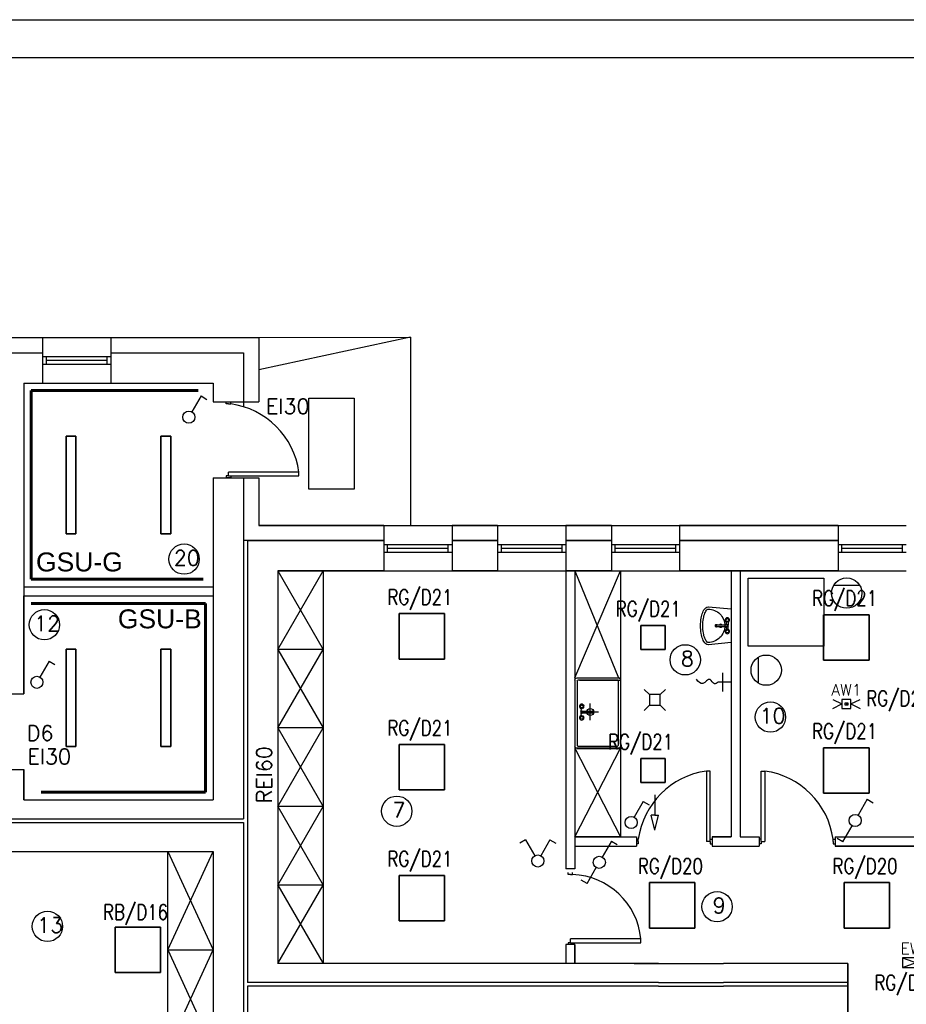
# Model space of a CAD drawing. Header units: inches. Extents: x 6268 to 12323, y 5221 to 42059.
# Tile 78 of 98: x 8265 to 9435, y 31496 to 32795. Entities that reach past the tile are written whole.
import ezdxf
from ezdxf.enums import TextEntityAlignment as Align

# ---------------------------------------------------------------- set-up
doc = ezdxf.new("R2010")
doc.units = ezdxf.units.IN
doc.header["$MEASUREMENT"] = 0
doc.layers.add('1DE-schemat ideowy', color=1, linetype='Continuous', lineweight=40)
doc.layers.add('2DE_NUMEL', color=1, linetype='Continuous', lineweight=20)
for name, color, linetype in [('CP_LINENORM', 253, 'Continuous'), ('DLXLUM', 1, 'Continuous'), ('E_OPRAWY_LUXIONA', 14, 'Continuous')]:
    doc.layers.add(name, color=color, linetype=linetype)
doc.styles.add('CP_ATTR', font='romans.shx')
doc.styles.get("Standard").update_dxf_attribs({"font": 'txt.shx'})

# ---------------------------------------------------------------- blocks, each defined once
blk = doc.blocks.new('*U1425')
for p, q in [((30, 30), (-30, 30)), ((-30, 30), (-30, -30)), ((-30, 30), (-30, -30)), ((-30, -30), (-30, 30)), ((-30, 30), (-30, 30)), ((30, 30), (-30, 30)), ((-30, 30), (-30, 30)), ((-30, 30), (30, 30)), ((-30, -30), (-30, 30)), ((-30, 30), (30, 30)), ((30, -30), (30, 30)), ((30, 30), (30, 30)), ((30, -30), (30, 30)), ((30, 30), (30, 30)), ((30, 30), (30, -30)), ((30, 30), (30, -30)), ((-30, -30), (30, -30)), ((-30, -30), (30, -30)), ((30, -30), (-30, -30)), ((-30, -30), (-30, -30)), ((-30, -30), (-30, -30)), ((30, -30), (-30, -30)), ((30, -30), (30, -30)), ((30, -30), (30, -30))]:
    blk.add_line(p, q)
blk = doc.blocks.new('*U1343')
for p, q in [((6.45, 64.35), (-6.45, 64.35)), ((-6.45, 64.35), (-6.45, -64.35)), ((-6.45, 64.35), (-6.45, -64.35)), ((-6.45, -64.35), (-6.45, 64.35)), ((-6.45, 64.35), (-6.45, 64.35)), ((6.45, 64.35), (-6.45, 64.35)), ((-6.45, 64.35), (-6.45, 64.35)), ((-6.45, 64.35), (6.45, 64.35)), ((-6.45, -64.35), (-6.45, 64.35)), ((-6.45, 64.35), (6.45, 64.35)), ((6.45, -64.35), (6.45, 64.35)), ((6.45, 64.35), (6.45, 64.35)), ((6.45, -64.35), (6.45, 64.35)), ((6.45, 64.35), (6.45, 64.35)), ((6.45, 64.35), (6.45, -64.35)), ((6.45, 64.35), (6.45, -64.35)), ((-6.45, -64.35), (6.45, -64.35)), ((-6.45, -64.35), (-6.45, -64.35)), ((-6.45, -64.35), (6.45, -64.35)), ((6.45, -64.35), (-6.45, -64.35)), ((-6.45, -64.35), (-6.45, -64.35)), ((6.45, -64.35), (-6.45, -64.35)), ((6.45, -64.35), (6.45, -64.35)), ((6.45, -64.35), (6.45, -64.35))]:
    blk.add_line(p, q)
blk = doc.blocks.new('*U1344')
for p, q in [((6.45, 64.35), (-6.45, 64.35)), ((-6.45, 64.35), (-6.45, -64.35)), ((-6.45, 64.35), (-6.45, -64.35)), ((-6.45, -64.35), (-6.45, 64.35)), ((-6.45, 64.35), (-6.45, 64.35)), ((6.45, 64.35), (-6.45, 64.35)), ((-6.45, 64.35), (-6.45, 64.35)), ((-6.45, 64.35), (6.45, 64.35)), ((-6.45, -64.35), (-6.45, 64.35)), ((-6.45, 64.35), (6.45, 64.35)), ((6.45, -64.35), (6.45, 64.35)), ((6.45, 64.35), (6.45, 64.35)), ((6.45, -64.35), (6.45, 64.35)), ((6.45, 64.35), (6.45, 64.35)), ((6.45, 64.35), (6.45, -64.35)), ((6.45, 64.35), (6.45, -64.35)), ((-6.45, -64.35), (6.45, -64.35)), ((-6.45, -64.35), (-6.45, -64.35)), ((-6.45, -64.35), (6.45, -64.35)), ((6.45, -64.35), (-6.45, -64.35)), ((-6.45, -64.35), (-6.45, -64.35)), ((6.45, -64.35), (-6.45, -64.35)), ((6.45, -64.35), (6.45, -64.35)), ((6.45, -64.35), (6.45, -64.35))]:
    blk.add_line(p, q)
blk = doc.blocks.new('*U1369')
for p, q in [((30, 30), (-30, 30)), ((-30, 30), (-30, -30)), ((-30, 30), (-30, -30)), ((-30, -30), (-30, 30)), ((-30, 30), (-30, 30)), ((30, 30), (-30, 30)), ((-30, 30), (-30, 30)), ((-30, 30), (30, 30)), ((-30, -30), (-30, 30)), ((-30, 30), (30, 30)), ((30, -30), (30, 30)), ((30, 30), (30, 30)), ((30, -30), (30, 30)), ((30, 30), (30, 30)), ((30, 30), (30, -30)), ((30, 30), (30, -30)), ((-30, -30), (30, -30)), ((-30, -30), (-30, -30)), ((-30, -30), (30, -30)), ((30, -30), (-30, -30)), ((-30, -30), (-30, -30)), ((30, -30), (-30, -30)), ((30, -30), (30, -30)), ((30, -30), (30, -30))]:
    blk.add_line(p, q)
blk = doc.blocks.new('*U1370')
for p, q in [((30, 30), (-30, 30)), ((-30, 30), (-30, -30)), ((-30, 30), (-30, -30)), ((-30, -30), (-30, 30)), ((-30, 30), (-30, 30)), ((30, 30), (-30, 30)), ((-30, 30), (-30, 30)), ((-30, 30), (30, 30)), ((-30, -30), (-30, 30)), ((-30, 30), (30, 30)), ((30, -30), (30, 30)), ((30, 30), (30, 30)), ((30, -30), (30, 30)), ((30, 30), (30, 30)), ((30, 30), (30, -30)), ((30, 30), (30, -30)), ((-30, -30), (30, -30)), ((-30, -30), (-30, -30)), ((-30, -30), (30, -30)), ((30, -30), (-30, -30)), ((-30, -30), (-30, -30)), ((30, -30), (-30, -30)), ((30, -30), (30, -30)), ((30, -30), (30, -30))]:
    blk.add_line(p, q)
blk = doc.blocks.new('*U1371')
for p, q in [((30, 30), (-30, 30)), ((-30, 30), (-30, -30)), ((-30, 30), (-30, -30)), ((-30, -30), (-30, 30)), ((-30, 30), (-30, 30)), ((30, 30), (-30, 30)), ((-30, 30), (-30, 30)), ((-30, 30), (30, 30)), ((-30, -30), (-30, 30)), ((-30, 30), (30, 30)), ((30, -30), (30, 30)), ((30, 30), (30, 30)), ((30, -30), (30, 30)), ((30, 30), (30, 30)), ((30, 30), (30, -30)), ((30, 30), (30, -30)), ((-30, -30), (30, -30)), ((-30, -30), (-30, -30)), ((-30, -30), (30, -30)), ((30, -30), (-30, -30)), ((-30, -30), (-30, -30)), ((30, -30), (-30, -30)), ((30, -30), (30, -30)), ((30, -30), (30, -30))]:
    blk.add_line(p, q)
blk = doc.blocks.new('*U1372')
for p, q in [((30, 30), (-30, 30)), ((-30, 30), (-30, -30)), ((-30, 30), (-30, -30)), ((-30, -30), (-30, 30)), ((-30, 30), (-30, 30)), ((30, 30), (-30, 30)), ((-30, 30), (-30, 30)), ((-30, 30), (30, 30)), ((-30, -30), (-30, 30)), ((-30, 30), (30, 30)), ((30, -30), (30, 30)), ((30, 30), (30, 30)), ((30, -30), (30, 30)), ((30, 30), (30, 30)), ((30, 30), (30, -30)), ((30, 30), (30, -30)), ((-30, -30), (30, -30)), ((-30, -30), (30, -30)), ((30, -30), (-30, -30)), ((-30, -30), (-30, -30)), ((-30, -30), (-30, -30)), ((30, -30), (-30, -30)), ((30, -30), (30, -30)), ((30, -30), (30, -30))]:
    blk.add_line(p, q)
blk = doc.blocks.new('*U1373')
for p, q in [((30, 30), (-30, 30)), ((-30, 30), (-30, -30)), ((-30, 30), (-30, -30)), ((-30, -30), (-30, 30)), ((-30, 30), (-30, 30)), ((30, 30), (-30, 30)), ((-30, 30), (-30, 30)), ((-30, 30), (30, 30)), ((-30, -30), (-30, 30)), ((-30, 30), (30, 30)), ((30, -30), (30, 30)), ((30, 30), (30, 30)), ((30, -30), (30, 30)), ((30, 30), (30, 30)), ((30, 30), (30, -30)), ((30, 30), (30, -30)), ((-30, -30), (30, -30)), ((-30, -30), (30, -30)), ((30, -30), (-30, -30)), ((-30, -30), (-30, -30)), ((-30, -30), (-30, -30)), ((30, -30), (-30, -30)), ((30, -30), (30, -30)), ((30, -30), (30, -30))]:
    blk.add_line(p, q)
blk = doc.blocks.new('*U1376')
for p, q in [((30, 30), (-30, 30)), ((-30, 30), (-30, -30)), ((-30, 30), (-30, -30)), ((-30, -30), (-30, 30)), ((-30, 30), (-30, 30)), ((30, 30), (-30, 30)), ((-30, 30), (-30, 30)), ((-30, 30), (30, 30)), ((-30, -30), (-30, 30)), ((-30, 30), (30, 30)), ((30, -30), (30, 30)), ((30, 30), (30, 30)), ((30, -30), (30, 30)), ((30, 30), (30, 30)), ((30, 30), (30, -30)), ((30, 30), (30, -30)), ((-30, -30), (30, -30)), ((-30, -30), (30, -30)), ((30, -30), (-30, -30)), ((-30, -30), (-30, -30)), ((-30, -30), (-30, -30)), ((30, -30), (-30, -30)), ((30, -30), (30, -30)), ((30, -30), (30, -30))]:
    blk.add_line(p, q)
blk = doc.blocks.new('*U1377')
for p, q in [((30, 30), (-30, 30)), ((-30, 30), (-30, -30)), ((-30, 30), (-30, -30)), ((-30, -30), (-30, 30)), ((-30, 30), (-30, 30)), ((30, 30), (-30, 30)), ((-30, 30), (-30, 30)), ((-30, 30), (30, 30)), ((-30, -30), (-30, 30)), ((-30, 30), (30, 30)), ((30, -30), (30, 30)), ((30, 30), (30, 30)), ((30, -30), (30, 30)), ((30, 30), (30, 30)), ((30, 30), (30, -30)), ((30, 30), (30, -30)), ((-30, -30), (30, -30)), ((-30, -30), (30, -30)), ((30, -30), (-30, -30)), ((-30, -30), (-30, -30)), ((-30, -30), (-30, -30)), ((30, -30), (-30, -30)), ((30, -30), (30, -30)), ((30, -30), (30, -30))]:
    blk.add_line(p, q)
blk = doc.blocks.new('*U1402')
for p, q in [((6.45, 64.35), (-6.45, 64.35)), ((-6.45, 64.35), (-6.45, -64.35)), ((-6.45, 64.35), (-6.45, -64.35)), ((-6.45, -64.35), (-6.45, 64.35)), ((-6.45, 64.35), (-6.45, 64.35)), ((6.45, 64.35), (-6.45, 64.35)), ((-6.45, 64.35), (-6.45, 64.35)), ((-6.45, 64.35), (6.45, 64.35)), ((-6.45, -64.35), (-6.45, 64.35)), ((-6.45, 64.35), (6.45, 64.35)), ((6.45, -64.35), (6.45, 64.35)), ((6.45, 64.35), (6.45, 64.35)), ((6.45, -64.35), (6.45, 64.35)), ((6.45, 64.35), (6.45, 64.35)), ((6.45, 64.35), (6.45, -64.35)), ((6.45, 64.35), (6.45, -64.35)), ((-6.45, -64.35), (6.45, -64.35)), ((-6.45, -64.35), (-6.45, -64.35)), ((-6.45, -64.35), (6.45, -64.35)), ((6.45, -64.35), (-6.45, -64.35)), ((-6.45, -64.35), (-6.45, -64.35)), ((6.45, -64.35), (-6.45, -64.35)), ((6.45, -64.35), (6.45, -64.35)), ((6.45, -64.35), (6.45, -64.35))]:
    blk.add_line(p, q)
blk = doc.blocks.new('*U1403')
for p, q in [((6.45, 64.35), (-6.45, 64.35)), ((-6.45, 64.35), (-6.45, -64.35)), ((-6.45, 64.35), (-6.45, -64.35)), ((-6.45, -64.35), (-6.45, 64.35)), ((-6.45, 64.35), (-6.45, 64.35)), ((6.45, 64.35), (-6.45, 64.35)), ((-6.45, 64.35), (-6.45, 64.35)), ((-6.45, 64.35), (6.45, 64.35)), ((-6.45, -64.35), (-6.45, 64.35)), ((-6.45, 64.35), (6.45, 64.35)), ((6.45, -64.35), (6.45, 64.35)), ((6.45, 64.35), (6.45, 64.35)), ((6.45, -64.35), (6.45, 64.35)), ((6.45, 64.35), (6.45, 64.35)), ((6.45, 64.35), (6.45, -64.35)), ((6.45, 64.35), (6.45, -64.35)), ((-6.45, -64.35), (6.45, -64.35)), ((-6.45, -64.35), (-6.45, -64.35)), ((-6.45, -64.35), (6.45, -64.35)), ((6.45, -64.35), (-6.45, -64.35)), ((-6.45, -64.35), (-6.45, -64.35)), ((6.45, -64.35), (-6.45, -64.35)), ((6.45, -64.35), (6.45, -64.35)), ((6.45, -64.35), (6.45, -64.35))]:
    blk.add_line(p, q)
blk = doc.blocks.new('CPEL_2598')
for p, q in [((-0.4, 0.7), (-0.594, 0.589)), ((-0.4, 0.7), (-0.099, 0.174)), ((0.4, 0.7), (0.099, 0.174)), ((0.4, 0.7), (0.594, 0.589))]:
    blk.add_line(p, q)
blk.add_circle((0, 0), 0.2)
at = {"linetype": 'ByBlock', "style": 'CP_ATTR', "flags": 9}
for tag, p in [('NAME', (-0.092, -0.018)), ('GROUP', (-0.092, -0.018)), ('NUMBER', (-0.092, -0.018)), ('PRODUCER', (-0.092, -0.018)), ('ARTICLE', (-0.092, -0.018)), ('CHARACTER', (-0.092, -0.018)), ('VOLTAGE', (-0.092, -0.019)), ('WEIGHT', (-0.092, -0.018)), ('OTHER', (-0.092, -0.018)), ('PRODUCT-TYPE', (-0.092, -0.019)), ('ORDER-NO', (-0.092, -0.019)), ('POWER', (-0.092, -0.019))]:
    blk.add_attdef(tag, text='', height=0.00005, dxfattribs=at).set_placement(p, align=Align.MIDDLE_LEFT)
blk = doc.blocks.new('CPEL_25941')
for q in [(0.099, 0.174), (0.594, 0.589)]:
    blk.add_line((0.4, 0.7), q)
blk.add_circle((0, 0), 0.2)
at = {"linetype": 'ByBlock', "style": 'CP_ATTR', "flags": 9}
for tag, p in [('NAME', (-0.092, -0.018)), ('GROUP', (-0.092, -0.018)), ('NUMBER', (-0.092, -0.018)), ('PRODUCER', (-0.092, -0.018)), ('ARTICLE', (-0.092, -0.018)), ('CHARACTER', (-0.092, -0.018)), ('VOLTAGE', (-0.092, -0.019)), ('WEIGHT', (-0.092, -0.018)), ('OTHER', (-0.092, -0.018)), ('PRODUCT-TYPE', (-0.092, -0.019)), ('ORDER-NO', (-0.092, -0.019)), ('POWER', (-0.092, -0.019))]:
    blk.add_attdef(tag, text='', height=0.00005, dxfattribs=at).set_placement(p, align=Align.MIDDLE_LEFT)
blk = doc.blocks.new('CPEL_2599')
for p, q in [((0.4, 0.7), (0.099, 0.174)), ((0.4, 0.7), (0.594, 0.589)), ((-0.4, -0.7), (-0.099, -0.174)), ((-0.4, -0.7), (-0.594, -0.589))]:
    blk.add_line(p, q)
blk.add_circle((0, 0), 0.2)
at = {"linetype": 'ByBlock', "style": 'CP_ATTR', "flags": 9}
for tag, p in [('NAME', (-0.092, -0.018)), ('GROUP', (-0.092, -0.018)), ('NUMBER', (-0.092, -0.018)), ('PRODUCER', (-0.092, -0.018)), ('ARTICLE', (-0.092, -0.018)), ('CHARACTER', (-0.092, -0.018)), ('VOLTAGE', (-0.092, -0.019)), ('WEIGHT', (-0.092, -0.018)), ('OTHER', (-0.092, -0.018)), ('PRODUCT-TYPE', (-0.092, -0.019)), ('ORDER-NO', (-0.092, -0.019)), ('POWER', (-0.092, -0.019))]:
    blk.add_attdef(tag, text='', height=0.00005, dxfattribs=at).set_placement(p, align=Align.MIDDLE_LEFT)
blk = doc.blocks.new('EWW1')
at = {"layer": 'E_OPRAWY_LUXIONA'}
for p, q in [((262875, -591188), (263231, -591318)), ((262875, -591318), (263231, -591188))]:
    blk.add_line(p, q, dxfattribs=at)
at = {"layer": 'E_OPRAWY_LUXIONA', "ltscale": 0.1}
blk.add_lwpolyline([(262875, -591318), (263231, -591318), (263231, -591188), (262875, -591188)], close=True, dxfattribs=at)
at = {"layer": 'E_OPRAWY_LUXIONA'}
blk.add_attdef('H', text='', height=77.4, dxfattribs=at).set_placement((263053, -591140), align=Align.CENTER)
blk = doc.blocks.new('AW11')
at = {"layer": 'E_OPRAWY_LUXIONA'}
for p, q in [((-18, 6), (-6, 0)), ((-18, -6), (-6, 0)), ((0, 1.6), (0, -1.6)), ((6, 0), (18, 6)), ((6, 0), (18, -6))]:
    blk.add_line(p, q, dxfattribs=at)
for points in [[(-6, -6), (6, -6), (6, 6), (-6, 6)], [(-1.8, 1.6), (1.8, 1.6), (1.8, -1.6), (-1.8, -1.6)]]:
    blk.add_lwpolyline(points, close=True, dxfattribs=at)
blk.add_attdef('B', text='', height=8, dxfattribs=at).set_placement((0, 11), align=Align.CENTER)
blk = doc.blocks.new('*U1379')
for p, q in [((16, 16), (-16, 16)), ((-16, 16), (-16, -16)), ((-16, 16), (-16, -16)), ((-16, -16), (-16, 16)), ((-16, 16), (-16, 16)), ((16, 16), (-16, 16)), ((-16, 16), (-16, 16)), ((-16, 16), (16, 16)), ((-16, -16), (-16, 16)), ((-16, 16), (16, 16)), ((16, -16), (16, 16)), ((16, 16), (16, 16)), ((16, -16), (16, 16)), ((16, 16), (16, 16)), ((16, 16), (16, -16)), ((16, 16), (16, -16)), ((-16, -16), (16, -16)), ((-16, -16), (16, -16)), ((16, -16), (-16, -16)), ((-16, -16), (-16, -16)), ((-16, -16), (-16, -16)), ((16, -16), (-16, -16)), ((16, -16), (16, -16)), ((16, -16), (16, -16))]:
    blk.add_line(p, q)
blk = doc.blocks.new('cp_num_el')
at = {"linetype": 'ByBlock', "style": 'CP_ATTR', "width": 0.8, "flags": 12}
blk.add_attdef('VAL', (0, 0), '', height=1, dxfattribs=at)

msp = doc.modelspace()

# ---------------------------------------------------------------- linework, layer by layer
at = {"linetype": 'Continuous'}
msp.add_line((6468.073, 32745.31), (12118.073, 32745.31), dxfattribs=at)
for p, q in [((8580.543, 32375.907), (8780.542, 32376.49)), ((8780.542, 32376.49), (8580.543, 32333.407)), ((8780.542, 32376.49), (8780.542, 32127.907)), ((8235.543, 32375.907), (8295.543, 32375.907)), ((8295.543, 32375.907), (8295.543, 32315.907)), ((8295.543, 32375.907), (8385.543, 32375.907)), ((8385.543, 32375.907), (8580.543, 32375.907)), ((8385.543, 32375.907), (8385.543, 32315.907)), ((8580.543, 32375.907), (8580.543, 32290.907)), ((8235.543, 32355.907), (8295.543, 32355.907)), ((8295.543, 32350.907), (8385.543, 32350.907)), ((8300.543, 32340.907), (8300.543, 32350.907)), ((8380.543, 32340.907), (8380.543, 32350.907)), ((8385.543, 32355.907), (8560.543, 32355.907)), ((8560.543, 32355.907), (8560.543, 32284.584)), ((8295.543, 32340.907), (8385.543, 32340.907)), ((8295.543, 32340.907), (8300.543, 32340.907)), ((8300.543, 32345.907), (8380.543, 32345.907)), ((8270.543, 32315.907), (8295.543, 32315.907)), ((8270.543, 32315.907), (8270.543, 31905.907)), ((8295.543, 32315.907), (8385.543, 32315.907)), ((8385.543, 32315.907), (8520.543, 32315.907)), ((8520.543, 32315.907), (8520.543, 32290.907)), ((8520.543, 32315.907), (8520.543, 32290.907)), ((8520.543, 32290.907), (8580.543, 32290.907)), ((8537.543, 32288.407), (8537.543, 32290.907)), ((8540.543, 32288.407), (8537.543, 32288.407)), ((8540.543, 32288.407), (8543.543, 32288.407)), ((8543.543, 32288.407), (8543.543, 32290.907)), ((8646.434, 32176.017), (8646.434, 32296.017)), ((8646.434, 32296.017), (8706.434, 32296.017)), ((8706.434, 32296.017), (8706.434, 32176.017)), ((8540.543, 32193.407), (8540.543, 32198.407)), ((8633.543, 32198.407), (8540.543, 32198.407)), ((8633.543, 32193.407), (8633.543, 32198.407)), ((8520.543, 32190.907), (8520.543, 31765.907)), ((8520.543, 32190.907), (8580.543, 32190.907)), ((8540.543, 32193.407), (8537.543, 32193.407)), ((8537.543, 32193.407), (8537.543, 32190.907)), ((8543.543, 32190.907), (8537.543, 32190.907)), ((8540.543, 32193.407), (8543.543, 32193.407)), ((8543.543, 32193.407), (8543.543, 32190.907)), ((8543.543, 32193.407), (8633.543, 32193.407)), ((8560.543, 32190.907), (8560.543, 31740.907)), ((8580.543, 32190.907), (8580.543, 32127.907)), ((8706.434, 32176.017), (8646.434, 32176.017)), ((8745.543, 32127.907), (8580.543, 32127.907)), ((8580.543, 32127.907), (8745.543, 32127.907)), ((8580.543, 32127.907), (8745.543, 32127.907)), ((8745.543, 32127.907), (8745.543, 32067.907)), ((8745.543, 32127.907), (8835.543, 32127.907)), ((8895.543, 32127.907), (8835.543, 32127.907)), ((8835.543, 32127.907), (8895.543, 32127.907)), ((8835.543, 32127.907), (8835.543, 32067.907)), ((8895.543, 32127.907), (8895.543, 32067.907)), ((8895.543, 32127.907), (8985.543, 32127.907)), ((9045.543, 32127.907), (8985.543, 32127.907)), ((8985.543, 32127.907), (9045.543, 32127.907)), ((8985.543, 32127.907), (8985.543, 32067.907)), ((9045.543, 32127.907), (9045.543, 32067.907)), ((9045.543, 32127.907), (9135.543, 32127.907)), ((9344.543, 32127.907), (9135.543, 32127.907)), ((9135.543, 32127.907), (9344.543, 32127.907)), ((9135.543, 32127.907), (9135.543, 32067.907)), ((9344.543, 32127.907), (9344.543, 32067.907)), ((9344.543, 32127.907), (9434.543, 32127.907)), ((8565.543, 32107.907), (8560.543, 32107.907)), ((8565.543, 32107.907), (8565.543, 31524.907)), ((8745.543, 32107.907), (8565.543, 32107.907)), ((8565.543, 32107.907), (8745.543, 32107.907)), ((8895.543, 32107.907), (8835.543, 32107.907)), ((8835.543, 32107.907), (8895.543, 32107.907)), ((9045.543, 32107.907), (8985.543, 32107.907)), ((8985.543, 32107.907), (9045.543, 32107.907)), ((9344.543, 32107.907), (9135.543, 32107.907)), ((9135.543, 32107.907), (9344.543, 32107.907)), ((8745.543, 32102.907), (8835.543, 32102.907)), ((8745.543, 32092.907), (8835.543, 32092.907)), ((8745.543, 32092.907), (8750.543, 32092.907)), ((8750.543, 32092.907), (8750.543, 32102.907)), ((8750.543, 32097.907), (8830.543, 32097.907)), ((8830.543, 32092.907), (8830.543, 32102.907)), ((8895.543, 32102.907), (8985.543, 32102.907)), ((8895.543, 32092.907), (8985.543, 32092.907)), ((8895.543, 32092.907), (8900.543, 32092.907)), ((8900.543, 32092.907), (8900.543, 32102.907)), ((8900.543, 32097.907), (8980.543, 32097.907)), ((8980.543, 32092.907), (8980.543, 32102.907)), ((9045.543, 32102.907), (9135.543, 32102.907)), ((9045.543, 32092.907), (9135.543, 32092.907)), ((9045.543, 32092.907), (9050.543, 32092.907)), ((9050.543, 32092.907), (9050.543, 32102.907)), ((9050.543, 32097.907), (9130.543, 32097.907)), ((9130.543, 32092.907), (9130.543, 32102.907)), ((9344.543, 32102.907), (9434.543, 32102.907)), ((9344.543, 32092.907), (9434.543, 32092.907)), ((9344.543, 32092.907), (9349.543, 32092.907)), ((9349.543, 32092.907), (9349.543, 32102.907)), ((9349.543, 32097.907), (9429.543, 32097.907)), ((9429.543, 32092.907), (9429.543, 32102.907)), ((8605.543, 32067.907), (8605.543, 31802.907)), ((8745.543, 32067.907), (8605.543, 32067.907)), ((8605.543, 32067.907), (8745.543, 32067.907)), ((8605.543, 32067.907), (8745.543, 32067.907)), ((8605.543, 32067.907), (8665.543, 32067.907)), ((8605.543, 31964.307), (8665.543, 32067.907)), ((8605.543, 32067.907), (8665.543, 31964.307)), ((8665.543, 32067.907), (8665.543, 31549.907)), ((8665.543, 32067.907), (8665.543, 31964.307)), ((8745.543, 32067.907), (8835.543, 32067.907)), ((8895.543, 32067.907), (8835.543, 32067.907)), ((8835.543, 32067.907), (8895.543, 32067.907)), ((8835.543, 32067.907), (8895.543, 32067.907)), ((8895.543, 32067.907), (8985.543, 32067.907)), ((9045.543, 32067.907), (8985.543, 32067.907)), ((8985.543, 32067.907), (9045.543, 32067.907)), ((8985.543, 32067.907), (8985.543, 31674.907)), ((8997.543, 32067.907), (8997.543, 31674.907)), ((8997.543, 32067.907), (9045.543, 32067.907)), ((8997.543, 31926.837), (9057.543, 32067.907)), ((8997.543, 32067.907), (9054.874, 31926.818)), ((9045.543, 32067.907), (9135.543, 32067.907)), ((9057.543, 32067.907), (9057.543, 31716.907)), ((9057.543, 32067.907), (9057.543, 31950.907)), ((9344.543, 32067.907), (9135.543, 32067.907)), ((9135.543, 32067.907), (9344.543, 32067.907)), ((9203.543, 32067.907), (9203.543, 31716.907)), ((9215.543, 32067.907), (9215.543, 31716.907)), ((9344.543, 32067.907), (9434.543, 32067.907)), ((8270.543, 32046.907), (8520.543, 32046.907)), ((9338.833, 32048.974), (9373.063, 32048.974)), ((8270.543, 31905.907), (8270.543, 32034.907)), ((8270.543, 32034.907), (8520.543, 32034.907)), ((9197.304, 31996.427), (9197.668, 32001.277)), ((9199.413, 32001.277), (9199.777, 31996.427)), ((9184.34, 31994.327), (9183.46, 31994.327)), ((9197.668, 31989.877), (9197.304, 31994.728)), ((9199.413, 31989.877), (9199.777, 31994.728)), ((8665.543, 31964.307), (8605.543, 31964.307)), ((8605.543, 31860.707), (8665.543, 31964.307)), ((8605.543, 31964.307), (8665.543, 31860.707)), ((9239.414, 31919.886), (9239.414, 31954.115)), ((9000.543, 31926.837), (9057.543, 31926.837)), ((9000.543, 31923.087), (9000.543, 31881.837)), ((9054.543, 31923.837), (9001.293, 31923.837)), ((9003.543, 31923.837), (9056.793, 31923.837)), ((9054.543, 31923.087), (9054.543, 31881.837)), ((9057.543, 31923.837), (9057.543, 31881.837)), ((9192.559, 31908.682), (9192.559, 31933.389)), ((9089.062, 31911.673), (9096.062, 31904.673)), ((9117.062, 31911.673), (9110.062, 31904.673)), ((9203.543, 31921.036), (9186.274, 31921.036)), ((8243.543, 31905.907), (8270.543, 31905.907)), ((9110.062, 31904.673), (9096.062, 31904.673)), ((9096.062, 31904.673), (9096.062, 31890.673)), ((9110.062, 31897.673), (9110.062, 31904.673)), ((9110.062, 31890.673), (9110.062, 31904.673)), ((9005.671, 31887.367), (9005.307, 31882.516)), ((9017.793, 31870.93), (9017.793, 31893.013)), ((9020.743, 31882.917), (9021.623, 31882.917)), ((9089.062, 31883.673), (9096.062, 31890.673)), ((9096.062, 31890.673), (9110.062, 31890.673)), ((9117.062, 31883.673), (9110.062, 31890.673)), ((9000.543, 31881.837), (9000.543, 31837.587)), ((9000.543, 31881.837), (9000.543, 31837.587)), ((9005.307, 31880.817), (9005.671, 31875.966)), ((9006.564, 31881.837), (9028.399, 31881.837)), ((9054.543, 31881.837), (9054.543, 31837.587)), ((9057.543, 31881.837), (9057.543, 31836.837)), ((8665.543, 31860.707), (8605.543, 31860.707)), ((8605.543, 31757.107), (8665.543, 31860.707)), ((8605.543, 31860.707), (8665.543, 31757.107)), ((9057.543, 31833.907), (8997.543, 31833.907)), ((8997.543, 31716.907), (9057.543, 31833.907)), ((8997.543, 31833.907), (9057.543, 31716.907)), ((9000.543, 31833.837), (9057.543, 31833.837)), ((9001.293, 31836.837), (9053.793, 31836.837)), ((8243.543, 31805.907), (8270.543, 31805.907)), ((8270.543, 31805.907), (8270.543, 31765.907)), ((8270.543, 31765.907), (8270.543, 31805.907)), ((8605.543, 31802.907), (8605.543, 31549.907)), ((9176.043, 31803.907), (9171.043, 31803.907)), ((9171.043, 31803.907), (9171.043, 31710.907)), ((9176.043, 31713.907), (9176.043, 31803.907)), ((9243.043, 31713.907), (9243.043, 31803.907)), ((9243.043, 31803.907), (9248.043, 31803.907)), ((9248.043, 31803.907), (9248.043, 31710.907)), ((8270.543, 31765.907), (8520.543, 31765.907)), ((9102.929, 31772.319), (9102.929, 31745.762)), ((8665.543, 31757.107), (8605.543, 31757.107)), ((8605.543, 31653.507), (8665.543, 31757.107)), ((8605.543, 31757.107), (8665.543, 31653.507)), ((7953.543, 31740.907), (8560.543, 31740.907)), ((9102.929, 31745.762), (9097.929, 31745.762)), ((9102.929, 31725.762), (9097.929, 31745.762)), ((9102.929, 31745.762), (9107.929, 31745.762)), ((9102.929, 31725.762), (9107.929, 31745.762)), ((7953.543, 31735.907), (8560.543, 31735.907)), ((8560.543, 31735.907), (8560.543, 31397.907)), ((8997.543, 31716.907), (9078.543, 31716.907)), ((9057.543, 31716.907), (8997.543, 31716.907)), ((9078.543, 31716.907), (9078.543, 31704.907)), ((9081.043, 31713.907), (9078.543, 31713.907)), ((9081.043, 31710.907), (9081.043, 31713.907)), ((9176.043, 31710.907), (9176.043, 31713.907)), ((9176.043, 31713.907), (9178.543, 31713.907)), ((9178.543, 31716.907), (9203.543, 31716.907)), ((9203.543, 31716.907), (9178.543, 31716.907)), ((9178.543, 31716.907), (9178.543, 31704.907)), ((9178.543, 31713.907), (9178.543, 31707.907)), ((9215.543, 31716.907), (9240.543, 31716.907)), ((9215.543, 31716.907), (9240.543, 31716.907)), ((9240.543, 31716.907), (9240.543, 31704.907)), ((9243.043, 31713.907), (9240.543, 31713.907)), ((9240.543, 31713.907), (9240.543, 31707.907)), ((9243.043, 31710.907), (9243.043, 31713.907)), ((9338.043, 31710.907), (9338.043, 31713.907)), ((9338.043, 31713.907), (9340.543, 31713.907)), ((9340.543, 31716.907), (9552.543, 31716.907)), ((9340.543, 31716.907), (9340.543, 31704.907)), ((8997.543, 31704.907), (9078.543, 31704.907)), ((9081.043, 31707.907), (9078.543, 31707.907)), ((9081.043, 31710.907), (9081.043, 31707.907)), ((9176.043, 31710.907), (9171.043, 31710.907)), ((9176.043, 31710.907), (9176.043, 31707.907)), ((9176.043, 31707.907), (9178.543, 31707.907)), ((9178.543, 31704.907), (9240.543, 31704.907)), ((9243.043, 31707.907), (9240.543, 31707.907)), ((9243.043, 31710.907), (9248.043, 31710.907)), ((9243.043, 31710.907), (9243.043, 31707.907)), ((9338.043, 31710.907), (9338.043, 31707.907)), ((9338.043, 31707.907), (9340.543, 31707.907)), ((9475.543, 31704.907), (9340.543, 31704.907)), ((9340.543, 31704.907), (9552.543, 31704.907)), ((9395.543, 31704.907), (9343.543, 31704.907)), ((7953.543, 31697.907), (8520.543, 31697.907)), ((8460.543, 31437.907), (8460.543, 31697.907)), ((8460.543, 31567.907), (8520.543, 31697.907)), ((8460.543, 31697.907), (8520.543, 31567.907)), ((8520.543, 31697.907), (8520.543, 31437.907)), ((8997.543, 31674.907), (8985.543, 31674.907)), ((8988.543, 31667.407), (8988.543, 31669.907)), ((8991.543, 31667.407), (8988.543, 31667.407)), ((8991.543, 31667.407), (8994.543, 31667.407)), ((8994.543, 31667.407), (8994.543, 31669.907)), ((8665.543, 31653.507), (8605.543, 31653.507)), ((8605.543, 31549.907), (8665.543, 31653.507)), ((8605.543, 31653.507), (8665.543, 31549.907)), ((8985.543, 31574.907), (8985.543, 31549.907)), ((8997.543, 31574.907), (8985.543, 31574.907)), ((8991.543, 31577.407), (8988.543, 31577.407)), ((8988.543, 31577.407), (8988.543, 31574.907)), ((8994.543, 31574.907), (8988.543, 31574.907)), ((8991.543, 31577.407), (8991.543, 31582.407)), ((9084.543, 31582.407), (8991.543, 31582.407)), ((8991.543, 31577.407), (8994.543, 31577.407)), ((8994.543, 31577.407), (8994.543, 31574.907)), ((8994.543, 31577.407), (9084.543, 31577.407)), ((8997.543, 31574.907), (8997.543, 31549.907)), ((8997.543, 31549.907), (8997.543, 31574.907)), ((9084.543, 31577.407), (9084.543, 31582.407)), ((8460.543, 31567.907), (8520.543, 31567.907)), ((8460.543, 31437.907), (8520.543, 31567.907)), ((8460.543, 31567.907), (8520.543, 31437.907)), ((9075.543, 31549.907), (8605.543, 31549.907)), ((8665.543, 31549.907), (8605.543, 31549.907)), ((9107.543, 31549.907), (9075.543, 31549.907)), ((9075.543, 31549.907), (9107.543, 31549.907)), ((9107.543, 31549.907), (9193.543, 31549.907)), ((9231.543, 31549.907), (9193.543, 31549.907)), ((9357.543, 31549.907), (9231.543, 31549.907)), ((9357.543, 31481.907), (9357.543, 31549.907)), ((9107.543, 31524.907), (8565.543, 31524.907)), ((8565.543, 31519.907), (8565.543, 31397.907)), ((9107.543, 31519.907), (8565.543, 31519.907)), ((9107.543, 31524.907), (9193.543, 31524.907)), ((9107.543, 31519.907), (9193.543, 31519.907)), ((9357.543, 31524.907), (9193.543, 31524.907)), ((9357.543, 31519.907), (9193.543, 31519.907))]:
    msp.add_line(p, q)
msp.add_lwpolyline([(9225.818, 32058.498), (9325.818, 32058.498), (9325.818, 31968.591), (9225.818, 31968.591)], close=True)
for points in [[(9173.584, 32020.559), (9203.543, 32017.818), (9203.543, 31973.336), (9173.584, 31970.596, -0.02280923), (9173.176, 31970.577, -0.20345275), (9169.959, 31971.943, -0.09716323), (9166.105, 31977.899, -0.05413092), (9164.015, 31985.383, -0.04107152), (9163.176, 31995.577, -0.04107152), (9164.015, 32005.771, -0.05413092), (9166.105, 32013.255, -0.09716323), (9169.959, 32019.211, -0.20345275), (9173.176, 32020.577, -0.20345275)], [(9173.31, 31973.583, -0.02280923), (9173.176, 31973.577, -0.20345275), (9172.117, 31974.027, -0.09716323), (9168.89, 31979.014, -0.05413092), (9166.975, 31985.874, -0.04107152), (9166.176, 31995.577, -0.04107152), (9166.975, 32005.281, -0.05413092), (9168.89, 32012.141, -0.09716323), (9172.117, 32017.127, -0.20345275), (9173.176, 32017.577, -0.0984914), (9181.595, 32015.902, -0.0984914), (9188.732, 32011.133, -0.0984914), (9193.501, 32003.996, -0.0984914), (9195.176, 31995.577, -0.0984914), (9193.501, 31987.158, -0.0984914), (9188.732, 31980.021, -0.0984914), (9181.595, 31975.252, -0.0984914), (9173.176, 31973.577)], [(9184.34, 31996.827), (9183.46, 31996.827, 0.10454597), (9183.016, 31996.733, 0.10079648), (9182.633, 31996.461, 0.09591072), (9182.381, 31996.059, 0.09272045), (9182.29, 31995.577, 0.09272045), (9182.381, 31995.095, 0.09591072), (9182.633, 31994.693, 0.10079648), (9183.016, 31994.421)], [(9183.17, 31995.577, 0.09272045), (9183.261, 31995.095, 0.09591072), (9183.513, 31994.693, 0.10079648), (9183.896, 31994.421)], [(9183.896, 31996.733, 0.10079648), (9183.513, 31996.461, 0.09591072), (9183.261, 31996.059)], [(9185.198, 31996.427, 0.00914131), (9185.168, 31996.461, 0.10079648), (9184.784, 31996.733, 0.10454597), (9184.34, 31996.827, 0.10454597), (9183.896, 31996.733)], [(9183.896, 31994.421, 0.10454597), (9184.34, 31994.327, 0.10454597), (9184.784, 31994.421, 0.10079648), (9185.168, 31994.693)], [(9184.058, 31994.787, 0.10454597), (9184.34, 31994.727), (9198.54, 31994.727, 1), (9198.54, 31996.427), (9184.34, 31996.427, 0.10454597), (9184.058, 31996.367)], [(9021.187, 31882.823, 0.10454597), (9020.743, 31882.917, 0.10454597), (9020.299, 31882.823, 0.10079648), (9019.916, 31882.551)], [(9020.743, 31880.417), (9021.623, 31880.417, 0.10454597), (9022.067, 31880.51, 0.10079648), (9022.451, 31880.783, 0.09591072), (9022.703, 31881.184, 0.09272045), (9022.793, 31881.667, 0.09272045), (9022.703, 31882.149, 0.09591072), (9022.451, 31882.551, 0.10079648), (9022.067, 31882.823)], [(9021.913, 31881.667, 0.09272045), (9021.823, 31882.149, 0.09591072), (9021.571, 31882.551, 0.10079648), (9021.187, 31882.823)], [(9021.025, 31882.457, 0.10454597), (9020.743, 31882.517), (9006.543, 31882.517, 1), (9006.543, 31880.817), (9020.743, 31880.817, 0.10454597), (9021.025, 31880.876)], [(9019.886, 31880.817, 0.00914131), (9019.916, 31880.783, 0.10079648), (9020.299, 31880.51, 0.10454597), (9020.743, 31880.417, 0.10454597), (9021.187, 31880.51)], [(9021.187, 31880.51, 0.10079648), (9021.571, 31880.783, 0.09591072), (9021.823, 31881.184)]]:
    msp.add_lwpolyline(points, format="xyb")
msp.add_lwpolyline([(9357.543, 31549.907), (9357.543, 31481.907)])
for centre, radius in [((8482.112, 32083.516), 20), ((9355.948, 32038.626), 20), ((8297.873, 31996.909), 20), ((9198.54, 32003.077), 2), ((9198.54, 31988.077), 2), ((9143.01, 31950.636), 20), ((9249.762, 31937), 20), ((9006.543, 31889.167), 2), ((9017.793, 31881.837), 4.65), ((9255.361, 31875.11), 20), ((9006.543, 31874.167), 2), ((8762.62, 31750.885), 20), ((9184.973, 31624.881), 20), ((8301.908, 31598.933), 20)]:
    msp.add_circle(centre, radius)
for centre, radius, start, end in [((8528.952, 32183.816), 105.604, 7.942007, 82.057993), ((9198.54, 32003.077), 3, 288.479544, 251.520456), ((9183.46, 31995.424), 1.097, 246.126548, 270), ((9184.504, 31995.577), 1.334, 158.810629, 180), ((9184.504, 31995.577), 0.934, 158.810629, 180), ((9184.504, 31995.577), 0.934, 180, 201.189371), ((9184.424, 31995.608), 0.848, 136.896534, 158.810629), ((9184.424, 31995.546), 0.848, 201.189371, 223.103466), ((9184.373, 31995.656), 0.778, 113.873452, 136.896534), ((9184.373, 31995.498), 0.778, 223.103466, 246.126548), ((9184.256, 31995.546), 1.248, 316.896534, 318.991514), ((9189.676, 31995.577), 2, 25.150661, 154.849339), ((9189.676, 31995.577), 2, 205.150661, 334.849339), ((9198.54, 31988.077), 3, 108.479544, 71.520456), ((9198.54, 31995.577), 1.5, 214.518103, 145.481897), ((9006.543, 31889.167), 3, 288.479544, 251.520456), ((9006.543, 31881.667), 1.5, 34.518103, 325.481897), ((9021.623, 31881.82), 1.097, 66.126548, 90), ((9006.543, 31874.167), 3, 108.479544, 71.520456), ((9020.827, 31881.698), 1.248, 136.896534, 138.991514), ((9020.71, 31881.746), 0.778, 43.103466, 66.126548), ((9020.71, 31881.588), 0.778, 293.873452, 316.896534), ((9020.659, 31881.698), 0.848, 21.189371, 43.103466), ((9020.659, 31881.636), 0.848, 316.896534, 338.810629), ((9020.579, 31881.667), 0.934, 0, 21.189371), ((9020.579, 31881.667), 0.934, 338.810629, 0), ((9020.579, 31881.667), 1.334, 338.810629, 0), ((9185.635, 31699.316), 105.604, 97.942007, 172.057986), ((9233.452, 31699.316), 105.604, 7.942014, 82.057993), ((8990.536, 31573.017), 94.475, 5.704266, 87.568884)]:
    msp.add_arc(centre, radius, start, end)
at = {"extrusion": (0, 0, -1)}
for centre, radius, start, end in [((-9000.543, 31923.837), 3, 0, 90), ((-9001.293, 31923.087), 0.75, 0, 90), ((-9053.793, 31923.087), 0.75, 90, 180), ((-9054.543, 31923.837), 3, 90, 180), ((-9000.543, 31836.837), 3, 270, 0), ((-9001.293, 31837.587), 0.75, 270, 0), ((-9053.793, 31837.587), 0.75, 180, 270), ((-9054.543, 31836.837), 3, 180, 270)]:
    msp.add_arc(centre, radius, start, end, dxfattribs=at)
msp.add_spline([(9186.274, 31921.036), (9181.586, 31918.783), (9175.901, 31924.728), (9166.118, 31919.311), (9157.789, 31924.992)], degree=3)
at = {"layer": '1DE-schemat ideowy', "color": 1, "lineweight": 60}
for p, q in [((8500.747, 32305.907), (8280.543, 32305.907)), ((8280.543, 32305.907), (8280.543, 32056.907)), ((8280.543, 32056.907), (8507.185, 32056.907)), ((8280.543, 32024.907), (8510.543, 32024.907)), ((8510.543, 32024.907), (8510.543, 31775.907)), ((8510.543, 31775.907), (8293.746, 31775.907))]:
    msp.add_line(p, q, dxfattribs=at)
at = {"layer": 'CP_LINENORM', "linetype": 'Continuous'}
msp.add_line((6268.073, 32795.31), (12168.073, 32795.31), dxfattribs=at)

# ---------------------------------------------------------------- block references
at = {"layer": '2DE_NUMEL'}
ref = msp.add_blockref('cp_num_el', (8750.288, 32040.57), dxfattribs=dict(at, xscale=-20, yscale=20, zscale=15, rotation=179.9999999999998))
ref.add_attrib('VAL', 'RG/D21', (8750.288, 32023.37), dxfattribs={"layer": '0', "linetype": 'ByBlock', "height": 20, "rotation": 720, "style": 'CP_ATTR', "width": 0.8, "flags": 12})
ref = msp.add_blockref('cp_num_el', (9310.306, 32039.153), dxfattribs=dict(at, xscale=-20, yscale=20, zscale=15, rotation=179.9999999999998))
ref.add_attrib('VAL', 'RG/D21', (9310.306, 32021.953), dxfattribs={"layer": '0', "linetype": 'ByBlock', "height": 20, "rotation": 720, "style": 'CP_ATTR', "width": 0.8, "flags": 12})
ref = msp.add_blockref('cp_num_el', (9051.449, 32025.153), dxfattribs=dict(at, xscale=-20, yscale=20, zscale=15, rotation=179.9999999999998))
ref.add_attrib('VAL', 'RG/D21', (9051.449, 32007.953), dxfattribs={"layer": '0', "linetype": 'ByBlock', "height": 20, "rotation": 720, "style": 'CP_ATTR', "width": 0.8, "flags": 12})
ref = msp.add_blockref('cp_num_el', (9381.783, 31906.876), dxfattribs=dict(at, xscale=-20, yscale=20, zscale=15, rotation=179.9999999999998))
ref.add_attrib('VAL', 'RG/D23', (9381.783, 31889.676), dxfattribs={"layer": '0', "linetype": 'ByBlock', "height": 20, "rotation": 720, "style": 'CP_ATTR', "width": 0.8, "flags": 12})
ref = msp.add_blockref('cp_num_el', (8750.288, 31867.903), dxfattribs=dict(at, xscale=-20, yscale=20, zscale=15, rotation=179.9999999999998))
ref.add_attrib('VAL', 'RG/D21', (8750.288, 31850.703), dxfattribs={"layer": '0', "linetype": 'ByBlock', "height": 20, "rotation": 720, "style": 'CP_ATTR', "width": 0.8, "flags": 12})
ref = msp.add_blockref('cp_num_el', (9310.306, 31863.653), dxfattribs=dict(at, xscale=-20, yscale=20, zscale=15, rotation=179.9999999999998))
ref.add_attrib('VAL', 'RG/D21', (9310.306, 31846.453), dxfattribs={"layer": '0', "linetype": 'ByBlock', "height": 20, "rotation": 720, "style": 'CP_ATTR', "width": 0.8, "flags": 12})
ref = msp.add_blockref('cp_num_el', (9041.288, 31849.653), dxfattribs=dict(at, xscale=-20, yscale=20, zscale=15, rotation=179.9999999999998))
ref.add_attrib('VAL', 'RG/D21', (9041.288, 31832.453), dxfattribs={"layer": '0', "linetype": 'ByBlock', "height": 20, "rotation": 720, "style": 'CP_ATTR', "width": 0.8, "flags": 12})
ref = msp.add_blockref('cp_num_el', (8750.288, 31695.236), dxfattribs=dict(at, xscale=-20, yscale=20, zscale=15, rotation=179.9999999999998))
ref.add_attrib('VAL', 'RG/D21', (8750.288, 31678.036), dxfattribs={"layer": '0', "linetype": 'ByBlock', "height": 20, "rotation": 720, "style": 'CP_ATTR', "width": 0.8, "flags": 12})
ref = msp.add_blockref('cp_num_el', (9080.621, 31685.67), dxfattribs=dict(at, xscale=-20, yscale=20, zscale=15, rotation=179.9999999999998))
ref.add_attrib('VAL', 'RG/D20', (9080.621, 31668.47), dxfattribs={"layer": '0', "linetype": 'ByBlock', "height": 20, "rotation": 720, "style": 'CP_ATTR', "width": 0.8, "flags": 12})
ref = msp.add_blockref('cp_num_el', (9337.288, 31685.67), dxfattribs=dict(at, xscale=-20, yscale=20, zscale=15, rotation=179.9999999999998))
ref.add_attrib('VAL', 'RG/D20', (9337.288, 31668.47), dxfattribs={"layer": '0', "linetype": 'ByBlock', "height": 20, "rotation": 720, "style": 'CP_ATTR', "width": 0.8, "flags": 12})
ref = msp.add_blockref('cp_num_el', (8375.251, 31624.919), dxfattribs=dict(at, xscale=-20, yscale=20, zscale=15, rotation=179.9999999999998))
ref.add_attrib('VAL', 'RB/D16', (8375.251, 31607.719), dxfattribs={"layer": '0', "linetype": 'ByBlock', "height": 20, "rotation": 720, "style": 'CP_ATTR', "width": 0.8, "flags": 12})
ref = msp.add_blockref('cp_num_el', (9392.426, 31531.924), dxfattribs=dict(at, xscale=-20, yscale=20, zscale=15, rotation=179.9999999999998))
ref.add_attrib('VAL', 'RG/D23', (9392.426, 31514.724), dxfattribs={"layer": '0', "linetype": 'ByBlock', "height": 20, "rotation": 720, "style": 'CP_ATTR', "width": 0.8, "flags": 12})
at = {"layer": 'DLXLUM', "xscale": 40, "yscale": 40, "zscale": 50}
for name, p in [('CPEL_25941', (8488.43, 32270.776)), ('CPEL_25941', (8288.013, 31920.993)), ('CPEL_2599', (9367.009, 31738.583)), ('CPEL_25941', (9071.702, 31735.893)), ('CPEL_2598', (8948.533, 31685.238)), ('CPEL_2599', (9029.653, 31683.414))]:
    msp.add_blockref(name, p, dxfattribs=at)
at = {"layer": 'DLXLUM'}
for name, p in [('*U1402', (8333.043, 32181.407)), ('*U1403', (8458.043, 32181.407)), ('*U1371', (8795.543, 31981.574)), ('*U1377', (9355.561, 31980.157)), ('*U1379', (9100.543, 31980.157)), ('*U1343', (8333.043, 31900.407)), ('*U1344', (8458.043, 31900.407)), ('*U1370', (8795.543, 31808.907)), ('*U1376', (9355.561, 31804.657)), ('*U1379', (9100.543, 31804.657)), ('*U1369', (8795.543, 31636.241)), ('*U1372', (9125.876, 31626.675)), ('*U1373', (9382.543, 31626.675)), ('*U1425', (8421.043, 31567.907))]:
    msp.add_blockref(name, p, dxfattribs=at)
ref = msp.add_blockref('AW11', (9355.561, 31892.407), dxfattribs=at)
ref.add_attrib('B', 'AW1', dxfattribs={"layer": 'E_OPRAWY_LUXIONA', "height": 15}).set_placement((9355.561, 31903.407), align=Align.CENTER)
at = {"layer": 'E_OPRAWY_LUXIONA'}
ref = msp.add_blockref('EWW1', (-16790.057, 90706.594), dxfattribs=dict(at, xscale=0.09999999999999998, yscale=0.09999999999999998, zscale=0.09999999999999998, rotation=359.9341344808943))
ref.add_attrib('H', 'EW1', dxfattribs={"height": 15, "rotation": 1079.934134}).set_placement((9447.221, 31562.403), align=Align.CENTER)

# ---------------------------------------------------------------- texts
at = {"char_height": 20}
for s, width, insert, attachment_point in [('EI30', 37.21157, (8590.102, 32295.224), 1), ('20', 68.36029, (8468.531, 32095.14), 1), ('12', 68.36029, (8284.292, 32008.533), 1), ('8', 68.36029, (9137.252, 31962.26), 1), ('10', 68.36029, (9241.012, 31886.734), 1), ('D6', 68.36029, (8309.841, 31863.915), 3), ('EI30', 37.21157, (8275.533, 31833.104), 1), ('7', 68.36029, (8756.862, 31762.509), 1), ('9', 68.36029, (9179.215, 31636.504), 1), ('13', 68.36029, (8288.217, 31610.557), 1)]:
    msp.add_mtext_dynamic_manual_height_columns(s, width=width, gutter_width=12.5, heights=[-20], dxfattribs=dict(at, insert=insert, attachment_point=attachment_point))
at = {"insert": (8577.617, 31761.299), "char_height": 20, "attachment_point": 1, "rotation": 90}
msp.add_mtext_dynamic_manual_height_columns('REI60', width=37.21157, gutter_width=12.5, heights=[-20], dxfattribs=at)
at = {"layer": '2DE_NUMEL', "char_height": 25, "width": 181.6192, "attachment_point": 1}
for s, insert in [('{\\fArial|b0|i0|c238|p34;GSU-G}', (8286.779, 32092.309)), ('{\\fArial|b0|i0|c238|p34;GSU-B}', (8394.724, 32017.216))]:
    msp.add_mtext(s, dxfattribs=dict(at, insert=insert))

doc.saveas('drawing.dxf')
